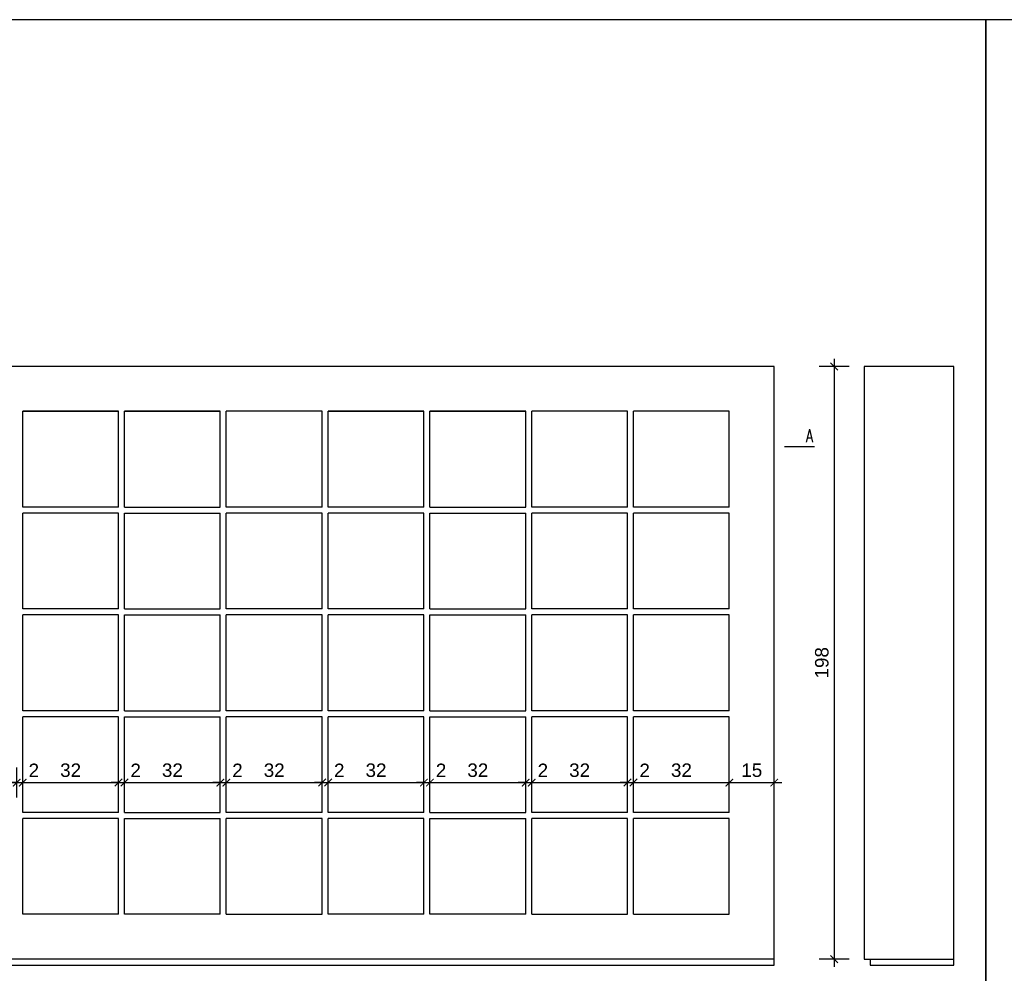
# Model space of a CAD drawing. Header units: millimetres. Extents: x 167273 to 188273, y -125105 to -88145.
# Tile 38 of 210: x 174838 to 175167, y -124116 to -123797. Entities that reach past the tile are written whole.
import ezdxf

# ---------------------------------------------------------------- set-up
doc = ezdxf.new("R2010")
doc.units = ezdxf.units.MM
doc.header["$PDMODE"] = 35
doc.header["$PDSIZE"] = 5
for name, color, linetype in [('a-op_text', 9, 'Continuous'), ('a-wymiary', 9, 'Continuous'), ('b-cienka', 9, 'Continuous'), ('b-sciany', 2, 'Continuous'), ('b-widokowa', 7, 'Continuous'), ('WYMIAR_PODST', 161, 'Continuous')]:
    doc.layers.add(name, color=color, linetype=linetype)
doc.styles.add('PPAB_100', font='romans.shx', dxfattribs={"width": 0.7, "height": 12})
doc.styles.add('PPAB_25', font='ARIAL.TTF', dxfattribs={"height": 4.5})
doc.dimstyles.new('PPAB_25', dxfattribs={"dimscale": 0, "dimtxt": 4.5, "dimasz": 2.5, "dimexe": 5, "dimexo": 5, "dimgap": 1.8, "dimtad": 1, "dimdec": 0, "dimrnd": 0.5, "dimzin": 0, "dimdsep": 46, "dimtxsty": 'PPAB_25', "dimblk": 'ARCHTICK', "dimcen": 0.09, "dimdle": 2.5, "dimclrd": 9, "dimclre": 9, "dimclrt": 161, "dimadec": 0, "dimazin": 0, "dimtfac": 1, "dimtdec": 0, "dimtofl": 0, "dimtmove": 2, "dimatfit": 3, "dimldrblk": 'ARCHTICK', "dimfxl": 0, "dimtolj": 1, "dimtzin": 0, "dimarcsym": 0})

# ---------------------------------------------------------------- blocks, each defined once
blk = doc.blocks.new('_ArchTick')
at = {"layer": 'WYMIAR_PODST', "color": 0, "const_width": 0.15}
blk.add_lwpolyline([(-0.5, -0.5), (0.5, 0.5)], dxfattribs=at)
blk = doc.blocks.new('*D1199')
at = {"layer": 'a-wymiary', "color": 9, "lineweight": -2}
for p, q in [((175114.76, -123913.21), (175104.76, -123913.21)), ((175109.76, -123910.71), (175109.76, -124113.71)), ((175114.76, -124111.21), (175104.76, -124111.21))]:
    blk.add_line(p, q, dxfattribs=at)
at = {"layer": 'Defpoints', "color": 0}
for p in [(175119.76, -123913.21), (175109.76, -124111.21), (175119.76, -124111.21)]:
    blk.add_point(p, dxfattribs=at)
at = {"layer": 'a-wymiary', "color": 9, "lineweight": -2, "xscale": 2.5, "yscale": 2.5, "zscale": 2.5}
for p, rotation in [((175109.76, -123913.21), 90), ((175109.76, -124111.21), 270)]:
    blk.add_blockref('_ArchTick', p, dxfattribs=dict(at, rotation=rotation))
at = {"layer": 'a-wymiary', "color": 161, "insert": (175105.66, -124012.21), "char_height": 4.5, "attachment_point": 5, "rotation": 90, "style": 'PPAB_25'}
blk.add_mtext('\\A1;198', dxfattribs=at)
blk = doc.blocks.new('*D1220')
at = {"layer": 'a-wymiary', "color": 9, "lineweight": -2}
for p, q in [((174804.76, -124057.21), (174804.76, -124047.21)), ((174836.76, -124057.21), (174836.76, -124047.21)), ((174802.26, -124052.21), (174839.26, -124052.21))]:
    blk.add_line(p, q, dxfattribs=at)
at = {"layer": 'Defpoints', "color": 0}
for p in [(174836.76, -124052.21), (174804.76, -124062.21), (174836.76, -124062.21)]:
    blk.add_point(p, dxfattribs=at)
at = {"layer": 'a-wymiary', "color": 9, "lineweight": -2, "xscale": 2.5, "yscale": 2.5, "zscale": 2.5, "rotation": 180}
blk.add_blockref('_ArchTick', (174804.76, -124052.21), dxfattribs=at)
at = {"layer": 'a-wymiary', "color": 9, "lineweight": -2, "xscale": 2.5, "yscale": 2.5, "zscale": 2.5}
blk.add_blockref('_ArchTick', (174836.76, -124052.21), dxfattribs=at)
at = {"layer": 'a-wymiary', "color": 161, "insert": (174820.76, -124048.11), "char_height": 4.5, "attachment_point": 5, "style": 'PPAB_25'}
blk.add_mtext('\\A1;32', dxfattribs=at)
blk = doc.blocks.new('*D1221')
at = {"layer": 'a-wymiary', "color": 9, "lineweight": -2}
for p, q in [((174838.76, -124057.21), (174838.76, -124047.21)), ((174870.76, -124057.21), (174870.76, -124047.21)), ((174836.26, -124052.21), (174873.26, -124052.21))]:
    blk.add_line(p, q, dxfattribs=at)
at = {"layer": 'Defpoints', "color": 0}
for p in [(174870.76, -124052.21), (174838.76, -124062.21), (174870.76, -124062.21)]:
    blk.add_point(p, dxfattribs=at)
at = {"layer": 'a-wymiary', "color": 9, "lineweight": -2, "xscale": 2.5, "yscale": 2.5, "zscale": 2.5, "rotation": 180}
blk.add_blockref('_ArchTick', (174838.76, -124052.21), dxfattribs=at)
at = {"layer": 'a-wymiary', "color": 9, "lineweight": -2, "xscale": 2.5, "yscale": 2.5, "zscale": 2.5}
blk.add_blockref('_ArchTick', (174870.76, -124052.21), dxfattribs=at)
at = {"layer": 'a-wymiary', "color": 161, "insert": (174854.76, -124048.11), "char_height": 4.5, "attachment_point": 5, "style": 'PPAB_25'}
blk.add_mtext('\\A1;32', dxfattribs=at)
blk = doc.blocks.new('*D1227')
at = {"layer": 'a-wymiary', "color": 9, "lineweight": -2}
for p, q in [((174836.76, -124057.21), (174836.76, -124047.21)), ((174838.76, -124057.21), (174838.76, -124047.21)), ((174836.76, -124052.21), (174834.26, -124052.21)), ((174838.76, -124052.21), (174841.26, -124052.21))]:
    blk.add_line(p, q, dxfattribs=at)
at = {"layer": 'Defpoints', "color": 0}
for p in [(174838.76, -124052.21), (174836.76, -124062.21), (174838.76, -124062.21)]:
    blk.add_point(p, dxfattribs=at)
at = {"layer": 'a-wymiary', "color": 9, "lineweight": -2, "xscale": 2.5, "yscale": 2.5, "zscale": 2.5}
blk.add_blockref('_ArchTick', (174836.76, -124052.21), dxfattribs=at)
at = {"layer": 'a-wymiary', "color": 9, "lineweight": -2, "xscale": 2.5, "yscale": 2.5, "zscale": 2.5, "rotation": 180}
blk.add_blockref('_ArchTick', (174838.76, -124052.21), dxfattribs=at)
at = {"layer": 'a-wymiary', "color": 161, "insert": (174842.48, -124048.13), "char_height": 4.5, "attachment_point": 5, "style": 'PPAB_25'}
blk.add_mtext('\\A1;2', dxfattribs=at)
blk = doc.blocks.new('*D1228')
at = {"layer": 'a-wymiary', "color": 9, "lineweight": -2}
for p, q in [((174872.76, -124057.21), (174872.76, -124047.21)), ((174904.76, -124057.21), (174904.76, -124047.21)), ((174870.26, -124052.21), (174907.26, -124052.21))]:
    blk.add_line(p, q, dxfattribs=at)
at = {"layer": 'Defpoints', "color": 0}
for p in [(174904.76, -124052.21), (174872.76, -124062.21), (174904.76, -124062.21)]:
    blk.add_point(p, dxfattribs=at)
at = {"layer": 'a-wymiary', "color": 9, "lineweight": -2, "xscale": 2.5, "yscale": 2.5, "zscale": 2.5, "rotation": 180}
blk.add_blockref('_ArchTick', (174872.76, -124052.21), dxfattribs=at)
at = {"layer": 'a-wymiary', "color": 9, "lineweight": -2, "xscale": 2.5, "yscale": 2.5, "zscale": 2.5}
blk.add_blockref('_ArchTick', (174904.76, -124052.21), dxfattribs=at)
at = {"layer": 'a-wymiary', "color": 161, "insert": (174888.76, -124048.11), "char_height": 4.5, "attachment_point": 5, "style": 'PPAB_25'}
blk.add_mtext('\\A1;32', dxfattribs=at)
blk = doc.blocks.new('*D1229')
at = {"layer": 'a-wymiary', "color": 9, "lineweight": -2}
for p, q in [((174906.76, -124057.21), (174906.76, -124047.21)), ((174938.76, -124057.21), (174938.76, -124047.21)), ((174904.26, -124052.21), (174941.26, -124052.21))]:
    blk.add_line(p, q, dxfattribs=at)
at = {"layer": 'Defpoints', "color": 0}
for p in [(174938.76, -124052.21), (174906.76, -124062.21), (174938.76, -124062.21)]:
    blk.add_point(p, dxfattribs=at)
at = {"layer": 'a-wymiary', "color": 9, "lineweight": -2, "xscale": 2.5, "yscale": 2.5, "zscale": 2.5, "rotation": 180}
blk.add_blockref('_ArchTick', (174906.76, -124052.21), dxfattribs=at)
at = {"layer": 'a-wymiary', "color": 9, "lineweight": -2, "xscale": 2.5, "yscale": 2.5, "zscale": 2.5}
blk.add_blockref('_ArchTick', (174938.76, -124052.21), dxfattribs=at)
at = {"layer": 'a-wymiary', "color": 161, "insert": (174922.76, -124048.11), "char_height": 4.5, "attachment_point": 5, "style": 'PPAB_25'}
blk.add_mtext('\\A1;32', dxfattribs=at)
blk = doc.blocks.new('*D1230')
at = {"layer": 'a-wymiary', "color": 9, "lineweight": -2}
for p, q in [((174940.76, -124057.21), (174940.76, -124047.21)), ((174972.76, -124057.21), (174972.76, -124047.21)), ((174938.26, -124052.21), (174975.26, -124052.21))]:
    blk.add_line(p, q, dxfattribs=at)
at = {"layer": 'Defpoints', "color": 0}
for p in [(174972.76, -124052.21), (174940.76, -124062.21), (174972.76, -124062.21)]:
    blk.add_point(p, dxfattribs=at)
at = {"layer": 'a-wymiary', "color": 9, "lineweight": -2, "xscale": 2.5, "yscale": 2.5, "zscale": 2.5, "rotation": 180}
blk.add_blockref('_ArchTick', (174940.76, -124052.21), dxfattribs=at)
at = {"layer": 'a-wymiary', "color": 9, "lineweight": -2, "xscale": 2.5, "yscale": 2.5, "zscale": 2.5}
blk.add_blockref('_ArchTick', (174972.76, -124052.21), dxfattribs=at)
at = {"layer": 'a-wymiary', "color": 161, "insert": (174956.76, -124048.11), "char_height": 4.5, "attachment_point": 5, "style": 'PPAB_25'}
blk.add_mtext('\\A1;32', dxfattribs=at)
blk = doc.blocks.new('*D1231')
at = {"layer": 'a-wymiary', "color": 9, "lineweight": -2}
for p, q in [((174870.76, -124057.21), (174870.76, -124047.21)), ((174872.76, -124057.21), (174872.76, -124047.21)), ((174870.76, -124052.21), (174868.26, -124052.21)), ((174872.76, -124052.21), (174875.26, -124052.21))]:
    blk.add_line(p, q, dxfattribs=at)
at = {"layer": 'Defpoints', "color": 0}
for p in [(174872.76, -124052.21), (174870.76, -124062.21), (174872.76, -124062.21)]:
    blk.add_point(p, dxfattribs=at)
at = {"layer": 'a-wymiary', "color": 9, "lineweight": -2, "xscale": 2.5, "yscale": 2.5, "zscale": 2.5}
blk.add_blockref('_ArchTick', (174870.76, -124052.21), dxfattribs=at)
at = {"layer": 'a-wymiary', "color": 9, "lineweight": -2, "xscale": 2.5, "yscale": 2.5, "zscale": 2.5, "rotation": 180}
blk.add_blockref('_ArchTick', (174872.76, -124052.21), dxfattribs=at)
at = {"layer": 'a-wymiary', "color": 161, "insert": (174876.48, -124048.13), "char_height": 4.5, "attachment_point": 5, "style": 'PPAB_25'}
blk.add_mtext('\\A1;2', dxfattribs=at)
blk = doc.blocks.new('*D1232')
at = {"layer": 'a-wymiary', "color": 9, "lineweight": -2}
for p, q in [((174904.76, -124057.21), (174904.76, -124047.21)), ((174906.76, -124057.21), (174906.76, -124047.21)), ((174904.76, -124052.21), (174902.26, -124052.21)), ((174906.76, -124052.21), (174909.26, -124052.21))]:
    blk.add_line(p, q, dxfattribs=at)
at = {"layer": 'Defpoints', "color": 0}
for p in [(174906.76, -124052.21), (174904.76, -124062.21), (174906.76, -124062.21)]:
    blk.add_point(p, dxfattribs=at)
at = {"layer": 'a-wymiary', "color": 9, "lineweight": -2, "xscale": 2.5, "yscale": 2.5, "zscale": 2.5}
blk.add_blockref('_ArchTick', (174904.76, -124052.21), dxfattribs=at)
at = {"layer": 'a-wymiary', "color": 9, "lineweight": -2, "xscale": 2.5, "yscale": 2.5, "zscale": 2.5, "rotation": 180}
blk.add_blockref('_ArchTick', (174906.76, -124052.21), dxfattribs=at)
at = {"layer": 'a-wymiary', "color": 161, "insert": (174910.48, -124048.13), "char_height": 4.5, "attachment_point": 5, "style": 'PPAB_25'}
blk.add_mtext('\\A1;2', dxfattribs=at)
blk = doc.blocks.new('*D1233')
at = {"layer": 'a-wymiary', "color": 9, "lineweight": -2}
for p, q in [((174938.76, -124057.21), (174938.76, -124047.21)), ((174940.76, -124057.21), (174940.76, -124047.21)), ((174938.76, -124052.21), (174936.26, -124052.21)), ((174940.76, -124052.21), (174943.26, -124052.21))]:
    blk.add_line(p, q, dxfattribs=at)
at = {"layer": 'Defpoints', "color": 0}
for p in [(174940.76, -124052.21), (174938.76, -124062.21), (174940.76, -124062.21)]:
    blk.add_point(p, dxfattribs=at)
at = {"layer": 'a-wymiary', "color": 9, "lineweight": -2, "xscale": 2.5, "yscale": 2.5, "zscale": 2.5}
blk.add_blockref('_ArchTick', (174938.76, -124052.21), dxfattribs=at)
at = {"layer": 'a-wymiary', "color": 9, "lineweight": -2, "xscale": 2.5, "yscale": 2.5, "zscale": 2.5, "rotation": 180}
blk.add_blockref('_ArchTick', (174940.76, -124052.21), dxfattribs=at)
at = {"layer": 'a-wymiary', "color": 161, "insert": (174944.48, -124048.13), "char_height": 4.5, "attachment_point": 5, "style": 'PPAB_25'}
blk.add_mtext('\\A1;2', dxfattribs=at)
blk = doc.blocks.new('*D1234')
at = {"layer": 'a-wymiary', "color": 9, "lineweight": -2}
for p, q in [((174974.76, -124057.21), (174974.76, -124047.21)), ((175006.76, -124057.21), (175006.76, -124047.21)), ((174972.26, -124052.21), (175009.26, -124052.21))]:
    blk.add_line(p, q, dxfattribs=at)
at = {"layer": 'Defpoints', "color": 0}
for p in [(175006.76, -124052.21), (174974.76, -124062.21), (175006.76, -124062.21)]:
    blk.add_point(p, dxfattribs=at)
at = {"layer": 'a-wymiary', "color": 9, "lineweight": -2, "xscale": 2.5, "yscale": 2.5, "zscale": 2.5, "rotation": 180}
blk.add_blockref('_ArchTick', (174974.76, -124052.21), dxfattribs=at)
at = {"layer": 'a-wymiary', "color": 9, "lineweight": -2, "xscale": 2.5, "yscale": 2.5, "zscale": 2.5}
blk.add_blockref('_ArchTick', (175006.76, -124052.21), dxfattribs=at)
at = {"layer": 'a-wymiary', "color": 161, "insert": (174990.76, -124048.11), "char_height": 4.5, "attachment_point": 5, "style": 'PPAB_25'}
blk.add_mtext('\\A1;32', dxfattribs=at)
blk = doc.blocks.new('*D1235')
at = {"layer": 'a-wymiary', "color": 9, "lineweight": -2}
for p, q in [((175008.76, -124057.21), (175008.76, -124047.21)), ((175040.76, -124057.21), (175040.76, -124047.21)), ((175006.26, -124052.21), (175043.26, -124052.21))]:
    blk.add_line(p, q, dxfattribs=at)
at = {"layer": 'Defpoints', "color": 0}
for p in [(175040.76, -124052.21), (175008.76, -124062.21), (175040.76, -124062.21)]:
    blk.add_point(p, dxfattribs=at)
at = {"layer": 'a-wymiary', "color": 9, "lineweight": -2, "xscale": 2.5, "yscale": 2.5, "zscale": 2.5, "rotation": 180}
blk.add_blockref('_ArchTick', (175008.76, -124052.21), dxfattribs=at)
at = {"layer": 'a-wymiary', "color": 9, "lineweight": -2, "xscale": 2.5, "yscale": 2.5, "zscale": 2.5}
blk.add_blockref('_ArchTick', (175040.76, -124052.21), dxfattribs=at)
at = {"layer": 'a-wymiary', "color": 161, "insert": (175024.76, -124048.11), "char_height": 4.5, "attachment_point": 5, "style": 'PPAB_25'}
blk.add_mtext('\\A1;32', dxfattribs=at)
blk = doc.blocks.new('*D1236')
at = {"layer": 'a-wymiary', "color": 9, "lineweight": -2}
for p, q in [((175042.76, -124057.21), (175042.76, -124047.21)), ((175074.76, -124057.21), (175074.76, -124047.21)), ((175040.26, -124052.21), (175077.26, -124052.21))]:
    blk.add_line(p, q, dxfattribs=at)
at = {"layer": 'Defpoints', "color": 0}
for p in [(175074.76, -124052.21), (175042.76, -124062.21), (175074.76, -124062.21)]:
    blk.add_point(p, dxfattribs=at)
at = {"layer": 'a-wymiary', "color": 9, "lineweight": -2, "xscale": 2.5, "yscale": 2.5, "zscale": 2.5, "rotation": 180}
blk.add_blockref('_ArchTick', (175042.76, -124052.21), dxfattribs=at)
at = {"layer": 'a-wymiary', "color": 9, "lineweight": -2, "xscale": 2.5, "yscale": 2.5, "zscale": 2.5}
blk.add_blockref('_ArchTick', (175074.76, -124052.21), dxfattribs=at)
at = {"layer": 'a-wymiary', "color": 161, "insert": (175058.76, -124048.11), "char_height": 4.5, "attachment_point": 5, "style": 'PPAB_25'}
blk.add_mtext('\\A1;32', dxfattribs=at)
blk = doc.blocks.new('*D1237')
at = {"layer": 'a-wymiary', "color": 9, "lineweight": -2}
for p, q in [((174972.76, -124057.21), (174972.76, -124047.21)), ((174974.76, -124057.21), (174974.76, -124047.21)), ((174972.76, -124052.21), (174970.26, -124052.21)), ((174974.76, -124052.21), (174977.26, -124052.21))]:
    blk.add_line(p, q, dxfattribs=at)
at = {"layer": 'Defpoints', "color": 0}
for p in [(174974.76, -124052.21), (174972.76, -124062.21), (174974.76, -124062.21)]:
    blk.add_point(p, dxfattribs=at)
at = {"layer": 'a-wymiary', "color": 9, "lineweight": -2, "xscale": 2.5, "yscale": 2.5, "zscale": 2.5}
blk.add_blockref('_ArchTick', (174972.76, -124052.21), dxfattribs=at)
at = {"layer": 'a-wymiary', "color": 9, "lineweight": -2, "xscale": 2.5, "yscale": 2.5, "zscale": 2.5, "rotation": 180}
blk.add_blockref('_ArchTick', (174974.76, -124052.21), dxfattribs=at)
at = {"layer": 'a-wymiary', "color": 161, "insert": (174978.48, -124048.13), "char_height": 4.5, "attachment_point": 5, "style": 'PPAB_25'}
blk.add_mtext('\\A1;2', dxfattribs=at)
blk = doc.blocks.new('*D1238')
at = {"layer": 'a-wymiary', "color": 9, "lineweight": -2}
for p, q in [((175006.76, -124057.21), (175006.76, -124047.21)), ((175008.76, -124057.21), (175008.76, -124047.21)), ((175006.76, -124052.21), (175004.26, -124052.21)), ((175008.76, -124052.21), (175011.26, -124052.21))]:
    blk.add_line(p, q, dxfattribs=at)
at = {"layer": 'Defpoints', "color": 0}
for p in [(175008.76, -124052.21), (175006.76, -124062.21), (175008.76, -124062.21)]:
    blk.add_point(p, dxfattribs=at)
at = {"layer": 'a-wymiary', "color": 9, "lineweight": -2, "xscale": 2.5, "yscale": 2.5, "zscale": 2.5}
blk.add_blockref('_ArchTick', (175006.76, -124052.21), dxfattribs=at)
at = {"layer": 'a-wymiary', "color": 9, "lineweight": -2, "xscale": 2.5, "yscale": 2.5, "zscale": 2.5, "rotation": 180}
blk.add_blockref('_ArchTick', (175008.76, -124052.21), dxfattribs=at)
at = {"layer": 'a-wymiary', "color": 161, "insert": (175012.48, -124048.13), "char_height": 4.5, "attachment_point": 5, "style": 'PPAB_25'}
blk.add_mtext('\\A1;2', dxfattribs=at)
blk = doc.blocks.new('*D1239')
at = {"layer": 'a-wymiary', "color": 9, "lineweight": -2}
for p, q in [((175040.76, -124057.21), (175040.76, -124047.21)), ((175042.76, -124057.21), (175042.76, -124047.21)), ((175040.76, -124052.21), (175038.26, -124052.21)), ((175042.76, -124052.21), (175045.26, -124052.21))]:
    blk.add_line(p, q, dxfattribs=at)
at = {"layer": 'Defpoints', "color": 0}
for p in [(175042.76, -124052.21), (175040.76, -124062.21), (175042.76, -124062.21)]:
    blk.add_point(p, dxfattribs=at)
at = {"layer": 'a-wymiary', "color": 9, "lineweight": -2, "xscale": 2.5, "yscale": 2.5, "zscale": 2.5}
blk.add_blockref('_ArchTick', (175040.76, -124052.21), dxfattribs=at)
at = {"layer": 'a-wymiary', "color": 9, "lineweight": -2, "xscale": 2.5, "yscale": 2.5, "zscale": 2.5, "rotation": 180}
blk.add_blockref('_ArchTick', (175042.76, -124052.21), dxfattribs=at)
at = {"layer": 'a-wymiary', "color": 161, "insert": (175046.48, -124048.13), "char_height": 4.5, "attachment_point": 5, "style": 'PPAB_25'}
blk.add_mtext('\\A1;2', dxfattribs=at)
blk = doc.blocks.new('*D1240')
at = {"layer": 'a-wymiary', "color": 9, "lineweight": -2}
for p, q in [((175074.76, -124057.21), (175074.76, -124047.21)), ((175089.76, -124057.21), (175089.76, -124047.21)), ((175072.26, -124052.21), (175092.26, -124052.21))]:
    blk.add_line(p, q, dxfattribs=at)
at = {"layer": 'Defpoints', "color": 0}
for p in [(175089.76, -124052.21), (175074.76, -124062.21), (175089.76, -124062.21)]:
    blk.add_point(p, dxfattribs=at)
at = {"layer": 'a-wymiary', "color": 9, "lineweight": -2, "xscale": 2.5, "yscale": 2.5, "zscale": 2.5, "rotation": 180}
blk.add_blockref('_ArchTick', (175074.76, -124052.21), dxfattribs=at)
at = {"layer": 'a-wymiary', "color": 9, "lineweight": -2, "xscale": 2.5, "yscale": 2.5, "zscale": 2.5}
blk.add_blockref('_ArchTick', (175089.76, -124052.21), dxfattribs=at)
at = {"layer": 'a-wymiary', "color": 161, "insert": (175082.26, -124048.11), "char_height": 4.5, "attachment_point": 5, "style": 'PPAB_25'}
blk.add_mtext('\\A1;15', dxfattribs=at)

msp = doc.modelspace()

# ---------------------------------------------------------------- linework, layer by layer
at = {"layer": 'b-cienka'}
for points in [[(174482.42, -124317.38), (175160.39, -124317.38), (175160.39, -123797.42), (174482.42, -123797.42)], [(175160.39, -124317.38), (175734.76, -124317.38), (175734.76, -123797.42), (175160.39, -123797.42)]]:
    msp.add_lwpolyline(points, close=True, dxfattribs=at)
at = {"layer": 'b-sciany', "ltscale": 100}
msp.add_line((175093.21, -123939.99), (175103.21, -123939.99), dxfattribs=at)
at = {"layer": 'b-widokowa', "ltscale": 100}
for p, q in [((175089.76, -123913.21), (174585.76, -123913.21)), ((175089.76, -124113.21), (175089.76, -123913.21)), ((174870.76, -123928.21), (174838.76, -123928.21)), ((174870.76, -123928.21), (174838.76, -123928.21)), ((174838.76, -123928.21), (174870.76, -123928.21)), ((174838.76, -123928.21), (174838.76, -123928.21)), ((174838.76, -123960.21), (174838.76, -123928.21)), ((174870.76, -123928.21), (174870.76, -123928.21)), ((174870.76, -123960.21), (174870.76, -123928.21)), ((174904.76, -123928.21), (174872.76, -123928.21)), ((174872.76, -123928.21), (174904.76, -123928.21)), ((174872.76, -123928.21), (174904.76, -123928.21)), ((174872.76, -123928.21), (174872.76, -123928.21)), ((174872.76, -123960.21), (174872.76, -123928.21)), ((174873.01, -123928.21), (174873.51, -123928.21)), ((174904.76, -123928.21), (174904.76, -123928.21)), ((174904.76, -123960.21), (174904.76, -123928.21)), ((174938.76, -123928.21), (174906.76, -123928.21)), ((174938.76, -123928.21), (174906.76, -123928.21)), ((174938.76, -123928.21), (174906.76, -123928.21)), ((174906.76, -123928.21), (174906.76, -123928.21)), ((174906.76, -123960.21), (174906.76, -123928.21)), ((174910.76, -123928.21), (174910.26, -123928.21)), ((174938.76, -123928.21), (174938.76, -123928.21)), ((174938.76, -123960.21), (174938.76, -123928.21)), ((174940.76, -123928.21), (174940.76, -123928.21)), ((174940.76, -123960.21), (174940.76, -123928.21)), ((174972.76, -123928.21), (174940.76, -123928.21)), ((174972.76, -123928.21), (174940.76, -123928.21)), ((174940.76, -123928.21), (174972.76, -123928.21)), ((174972.76, -123928.21), (174972.76, -123928.21)), ((174972.76, -123960.21), (174972.76, -123928.21)), ((175006.76, -123928.21), (174974.76, -123928.21)), ((174974.76, -123928.21), (175006.76, -123928.21)), ((174974.76, -123928.21), (175006.76, -123928.21)), ((174974.76, -123928.21), (174974.76, -123928.21)), ((174974.76, -123960.21), (174974.76, -123928.21)), ((174975.01, -123928.21), (174975.51, -123928.21)), ((175006.76, -123928.21), (175006.76, -123928.21)), ((175006.76, -123960.21), (175006.76, -123928.21)), ((175040.76, -123928.21), (175008.76, -123928.21)), ((175040.76, -123928.21), (175008.76, -123928.21)), ((175040.76, -123928.21), (175008.76, -123928.21)), ((175008.76, -123928.21), (175008.76, -123928.21)), ((175008.76, -123960.21), (175008.76, -123928.21)), ((175012.76, -123928.21), (175012.26, -123928.21)), ((175040.76, -123928.21), (175040.76, -123928.21)), ((175040.76, -123960.21), (175040.76, -123928.21)), ((175042.76, -123928.21), (175042.76, -123928.21)), ((175042.76, -123960.21), (175042.76, -123928.21)), ((175074.76, -123928.21), (175042.76, -123928.21)), ((175074.76, -123928.21), (175042.76, -123928.21)), ((175074.76, -123928.21), (175042.76, -123928.21)), ((175074.76, -123928.21), (175074.76, -123928.21)), ((175074.76, -123960.21), (175074.76, -123928.21)), ((174870.76, -123960.21), (174838.76, -123960.21)), ((174870.76, -123962.21), (174838.76, -123962.21)), ((174838.76, -123994.21), (174838.76, -123962.21)), ((174870.76, -123994.21), (174870.76, -123962.21)), ((174872.76, -123960.21), (174904.76, -123960.21)), ((174872.76, -123962.21), (174904.76, -123962.21)), ((174872.76, -123994.21), (174872.76, -123962.21)), ((174904.76, -123994.21), (174904.76, -123962.21)), ((174938.76, -123960.21), (174906.76, -123960.21)), ((174938.76, -123962.21), (174906.76, -123962.21)), ((174906.76, -123994.21), (174906.76, -123962.21)), ((174938.76, -123994.21), (174938.76, -123962.21)), ((174972.76, -123960.21), (174940.76, -123960.21)), ((174940.76, -123994.21), (174940.76, -123962.21)), ((174972.76, -123962.21), (174940.76, -123962.21)), ((174972.76, -123994.21), (174972.76, -123962.21)), ((174974.76, -123960.21), (175006.76, -123960.21)), ((174974.76, -123962.21), (175006.76, -123962.21)), ((174974.76, -123994.21), (174974.76, -123962.21)), ((175006.76, -123994.21), (175006.76, -123962.21)), ((175040.76, -123960.21), (175008.76, -123960.21)), ((175040.76, -123962.21), (175008.76, -123962.21)), ((175008.76, -123994.21), (175008.76, -123962.21)), ((175040.76, -123994.21), (175040.76, -123962.21)), ((175074.76, -123960.21), (175042.76, -123960.21)), ((175042.76, -123994.21), (175042.76, -123962.21)), ((175074.76, -123962.21), (175042.76, -123962.21)), ((175074.76, -123994.21), (175074.76, -123962.21)), ((174870.76, -123994.21), (174838.76, -123994.21)), ((174872.76, -123994.21), (174904.76, -123994.21)), ((174938.76, -123994.21), (174906.76, -123994.21)), ((174972.76, -123994.21), (174940.76, -123994.21)), ((174974.76, -123994.21), (175006.76, -123994.21)), ((175040.76, -123994.21), (175008.76, -123994.21)), ((175074.76, -123994.21), (175042.76, -123994.21)), ((174870.76, -123996.21), (174838.76, -123996.21)), ((174838.76, -124028.21), (174838.76, -123996.21)), ((174870.76, -124028.21), (174870.76, -123996.21)), ((174872.76, -123996.21), (174904.76, -123996.21)), ((174872.76, -124028.21), (174872.76, -123996.21)), ((174904.76, -124028.21), (174904.76, -123996.21)), ((174938.76, -123996.21), (174906.76, -123996.21)), ((174906.76, -124028.21), (174906.76, -123996.21)), ((174938.76, -124028.21), (174938.76, -123996.21)), ((174940.76, -124028.21), (174940.76, -123996.21)), ((174972.76, -123996.21), (174940.76, -123996.21)), ((174972.76, -124028.21), (174972.76, -123996.21)), ((174974.76, -123996.21), (175006.76, -123996.21)), ((174974.76, -124028.21), (174974.76, -123996.21)), ((175006.76, -124028.21), (175006.76, -123996.21)), ((175040.76, -123996.21), (175008.76, -123996.21)), ((175008.76, -124028.21), (175008.76, -123996.21)), ((175040.76, -124028.21), (175040.76, -123996.21)), ((175042.76, -124028.21), (175042.76, -123996.21)), ((175074.76, -123996.21), (175042.76, -123996.21)), ((175074.76, -124028.21), (175074.76, -123996.21)), ((174870.76, -124028.21), (174838.76, -124028.21)), ((174872.76, -124028.21), (174904.76, -124028.21)), ((174938.76, -124028.21), (174906.76, -124028.21)), ((174972.76, -124028.21), (174940.76, -124028.21)), ((174974.76, -124028.21), (175006.76, -124028.21)), ((175040.76, -124028.21), (175008.76, -124028.21)), ((175074.76, -124028.21), (175042.76, -124028.21)), ((174870.76, -124030.21), (174838.76, -124030.21)), ((174838.76, -124062.21), (174838.76, -124030.21)), ((174870.76, -124062.21), (174870.76, -124030.21)), ((174872.76, -124030.21), (174904.76, -124030.21)), ((174872.76, -124062.21), (174872.76, -124030.21)), ((174904.76, -124062.21), (174904.76, -124030.21)), ((174938.76, -124030.21), (174906.76, -124030.21)), ((174906.76, -124062.21), (174906.76, -124030.21)), ((174938.76, -124062.21), (174938.76, -124030.21)), ((174940.76, -124062.21), (174940.76, -124030.21)), ((174972.76, -124030.21), (174940.76, -124030.21)), ((174972.76, -124062.21), (174972.76, -124030.21)), ((174974.76, -124030.21), (175006.76, -124030.21)), ((174974.76, -124062.21), (174974.76, -124030.21)), ((175006.76, -124062.21), (175006.76, -124030.21)), ((175040.76, -124030.21), (175008.76, -124030.21)), ((175008.76, -124062.21), (175008.76, -124030.21)), ((175040.76, -124062.21), (175040.76, -124030.21)), ((175042.76, -124062.21), (175042.76, -124030.21)), ((175074.76, -124030.21), (175042.76, -124030.21)), ((175074.76, -124062.21), (175074.76, -124030.21)), ((174870.76, -124062.21), (174838.76, -124062.21)), ((174870.76, -124064.21), (174838.76, -124064.21)), ((174838.76, -124096.21), (174838.76, -124064.21)), ((174870.76, -124096.21), (174870.76, -124064.21)), ((174872.76, -124062.21), (174904.76, -124062.21)), ((174872.76, -124064.21), (174904.76, -124064.21)), ((174872.76, -124096.21), (174872.76, -124064.21)), ((174904.76, -124096.21), (174904.76, -124064.21)), ((174938.76, -124062.21), (174906.76, -124062.21)), ((174938.76, -124064.21), (174906.76, -124064.21)), ((174906.76, -124096.21), (174906.76, -124064.21)), ((174938.76, -124096.21), (174938.76, -124064.21)), ((174972.76, -124062.21), (174940.76, -124062.21)), ((174940.76, -124096.21), (174940.76, -124064.21)), ((174972.76, -124064.21), (174940.76, -124064.21)), ((174972.76, -124096.21), (174972.76, -124064.21)), ((174974.76, -124062.21), (175006.76, -124062.21)), ((174974.76, -124064.21), (175006.76, -124064.21)), ((174974.76, -124096.21), (174974.76, -124064.21)), ((175006.76, -124096.21), (175006.76, -124064.21)), ((175040.76, -124062.21), (175008.76, -124062.21)), ((175040.76, -124064.21), (175008.76, -124064.21)), ((175008.76, -124096.21), (175008.76, -124064.21)), ((175040.76, -124096.21), (175040.76, -124064.21)), ((175074.76, -124062.21), (175042.76, -124062.21)), ((175042.76, -124096.21), (175042.76, -124064.21)), ((175074.76, -124064.21), (175042.76, -124064.21)), ((175074.76, -124096.21), (175074.76, -124064.21)), ((174870.76, -124096.21), (174838.76, -124096.21)), ((174904.76, -124096.21), (174872.76, -124096.21)), ((174906.76, -124096.21), (174938.76, -124096.21)), ((174972.76, -124096.21), (174940.76, -124096.21)), ((175006.76, -124096.21), (174974.76, -124096.21)), ((175008.76, -124096.21), (175040.76, -124096.21)), ((175042.76, -124096.21), (175074.76, -124096.21)), ((175089.76, -124111.21), (174585.76, -124111.21)), ((174585.76, -124113.21), (175089.76, -124113.21)), ((175119.76, -124111.21), (175121.76, -124111.21)), ((175121.76, -124111.21), (175121.76, -124113.21)), ((175121.76, -124111.21), (175149.76, -124111.21))]:
    msp.add_line(p, q, dxfattribs=at)
msp.add_lwpolyline([(175121.76, -124113.21), (175149.76, -124113.21), (175149.76, -123913.21), (175119.76, -123913.21), (175119.76, -124111.21)], dxfattribs=at)

# ---------------------------------------------------------------- texts
at = {"layer": 'a-op_text', "insert": (175100.3, -123934.18), "char_height": 4.375, "width": 1468.5945, "attachment_point": 1, "style": 'PPAB_100'}
msp.add_mtext('{\\Fromans.shx|c238;A}', dxfattribs=at)

# ---------------------------------------------------------------- dimensions: what is measured, and where the dimension line sits
at = {"layer": 'a-wymiary', "ltscale": 100}
dim = msp.add_linear_dim(base=(175109.76, -124111.21), p1=(175119.76, -123913.21), p2=(175119.76, -124111.21), angle=90, dimstyle='PPAB_25', override={"dimscale": 1}, dxfattribs=at)
dim.commit()
dim.dimension.update_dxf_attribs({"geometry": '*D1199', "text_midpoint": (175105.66, -124012.21)})
for base, p1, p2, picture, middle in [((174836.76, -124052.21), (174804.76, -124062.21), (174836.76, -124062.21), '*D1220', (174820.76, -124048.11)), ((174870.76, -124052.21), (174838.76, -124062.21), (174870.76, -124062.21), '*D1221', (174854.76, -124048.11)), ((174904.76, -124052.21), (174872.76, -124062.21), (174904.76, -124062.21), '*D1228', (174888.76, -124048.11)), ((174938.76, -124052.21), (174906.76, -124062.21), (174938.76, -124062.21), '*D1229', (174922.76, -124048.11)), ((174972.76, -124052.21), (174940.76, -124062.21), (174972.76, -124062.21), '*D1230', (174956.76, -124048.11)), ((175006.76, -124052.21), (174974.76, -124062.21), (175006.76, -124062.21), '*D1234', (174990.76, -124048.11)), ((175040.76, -124052.21), (175008.76, -124062.21), (175040.76, -124062.21), '*D1235', (175024.76, -124048.11)), ((175074.76, -124052.21), (175042.76, -124062.21), (175074.76, -124062.21), '*D1236', (175058.76, -124048.11)), ((175089.76, -124052.21), (175074.76, -124062.21), (175089.76, -124062.21), '*D1240', (175082.26, -124048.11))]:
    dim = msp.add_linear_dim(base=base, p1=p1, p2=p2, dimstyle='PPAB_25', override={"dimscale": 1}, dxfattribs=at)
    dim.commit()
    dim.dimension.update_dxf_attribs({"geometry": picture, "text_midpoint": middle})
for base, p1, p2, picture, middle in [((174838.76, -124052.21), (174836.76, -124062.21), (174838.76, -124062.21), '*D1227', (174842.48, -124048.13)), ((174872.76, -124052.21), (174870.76, -124062.21), (174872.76, -124062.21), '*D1231', (174876.48, -124048.13)), ((174906.76, -124052.21), (174904.76, -124062.21), (174906.76, -124062.21), '*D1232', (174910.48, -124048.13)), ((174940.76, -124052.21), (174938.76, -124062.21), (174940.76, -124062.21), '*D1233', (174944.48, -124048.13)), ((174974.76, -124052.21), (174972.76, -124062.21), (174974.76, -124062.21), '*D1237', (174978.48, -124048.13)), ((175008.76, -124052.21), (175006.76, -124062.21), (175008.76, -124062.21), '*D1238', (175012.48, -124048.13)), ((175042.76, -124052.21), (175040.76, -124062.21), (175042.76, -124062.21), '*D1239', (175046.48, -124048.13))]:
    dim = msp.add_linear_dim(base=base, p1=p1, p2=p2, dimstyle='PPAB_25', override={"dimscale": 1}, dxfattribs=at)
    dim.commit()
    dim.dimension.update_dxf_attribs({"geometry": picture, "text_midpoint": middle, "dimtype": 160})

doc.saveas('drawing.dxf')
